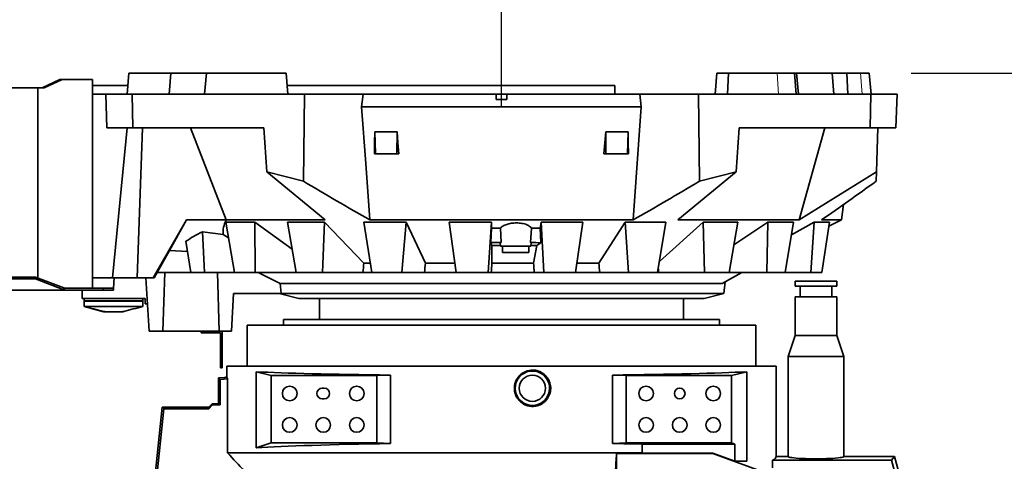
# Model space of a CAD drawing. Header units: millimetres. Extents: x 0 to 11920, y 0 to 8400.
# Tile 17 of 46: x 2046 to 2986, y 6224 to 6645. Entities that reach past the tile are written whole.
import ezdxf

# ---------------------------------------------------------------- set-up
doc = ezdxf.new("R2010")
doc.units = ezdxf.units.MM
doc.header["$LTSCALE"] = 20
doc.layers.add('THICK_LINE', color=7, linetype='Continuous')
doc.styles.add('SLDTEXTSTYLE0', font='TXT', dxfattribs={"width": 0.605})
doc.dimstyles.new('SLDDIMSTYLE2', dxfattribs={"dimtxt": 70, "dimasz": 70, "dimexe": 0, "dimexo": 0.0625, "dimgap": 17.5, "dimtad": 1, "dimdec": 0, "dimrnd": 1e-09, "dimzin": 12, "dimdsep": 46, "dimtxsty": 'SLDTEXTSTYLE0', "dimsah": 1, "dimcen": 0.09, "dimadec": 0, "dimazin": 3, "dimtfac": 1, "dimtofl": 0, "dimtmove": 0, "dimatfit": 3, "dimfxl": 1, "dimfrac": 2, "dimtolj": 1, "dimtzin": 12, "dimarcsym": 0})
doc.dimstyles.new('SLDDIMSTYLE3', dxfattribs={"dimtxt": 70, "dimasz": 70, "dimexe": 0, "dimexo": 0.0625, "dimgap": 17.5, "dimtad": 1, "dimdec": 0, "dimrnd": 1e-09, "dimzin": 12, "dimdsep": 46, "dimtxsty": 'SLDTEXTSTYLE0', "dimsah": 1, "dimcen": 0.09, "dimadec": 0, "dimazin": 3, "dimtfac": 1, "dimtmove": 0, "dimatfit": 0, "dimfxl": 1, "dimfrac": 2, "dimtolj": 1, "dimtzin": 12, "dimarcsym": 0})

# ---------------------------------------------------------------- blocks, each defined once
blk = doc.blocks.new('_D_4')
at = {"layer": 'THICK_LINE'}
for p, q in [((2505.99, 6814.36), (2505.99, 6837.5)), ((3463.16, 5804.43), (3463.16, 6837.5)), ((3463.16, 6807.5), (2505.99, 6807.5))]:
    blk.add_line(p, q, dxfattribs=at)
for points in [[(2505.99, 6807.5), (2575.99, 6797.5), (2575.99, 6817.5)], [(3463.16, 6807.5), (3393.16, 6817.5), (3393.16, 6797.5)]]:
    blk.add_solid(points, dxfattribs=at)
at = {"layer": 'THICK_LINE', "insert": (2904.37, 6897.73), "char_height": 70, "attachment_point": 1, "style": 'SLDTEXTSTYLE0'}
blk.add_mtext('957', dxfattribs=at)
blk = doc.blocks.new('_D_5')
at = {"layer": 'THICK_LINE'}
for p, q in [((2896.89, 6594.43), (5427.81, 6594.43)), ((5397.81, 3390.53), (5397.81, 6594.43)), ((2895.99, 3390.53), (5427.81, 3390.53))]:
    blk.add_line(p, q, dxfattribs=at)
for points in [[(5397.81, 6594.43), (5387.81, 6524.43), (5407.81, 6524.43)], [(5397.81, 3390.53), (5407.81, 3460.53), (5387.81, 3460.53)]]:
    blk.add_solid(points, dxfattribs=at)
at = {"layer": 'THICK_LINE', "insert": (5307.57, 4885.54), "char_height": 70, "attachment_point": 1, "rotation": 90, "style": 'SLDTEXTSTYLE0'}
blk.add_mtext('3204', dxfattribs=at)
blk = doc.blocks.new('_D_6')
at = {"layer": 'THICK_LINE'}
for p, q in [((1185.42, 5629.56), (1185.42, 6837.5)), ((2505.99, 6814.36), (2505.99, 6837.5)), ((1185.42, 6807.5), (2505.99, 6807.5))]:
    blk.add_line(p, q, dxfattribs=at)
for points in [[(1185.42, 6807.5), (1255.42, 6797.5), (1255.42, 6817.5)], [(2505.99, 6807.5), (2435.99, 6817.5), (2435.99, 6797.5)]]:
    blk.add_solid(points, dxfattribs=at)
at = {"layer": 'THICK_LINE', "insert": (1738.76, 6897.73), "char_height": 70, "attachment_point": 1, "style": 'SLDTEXTSTYLE0'}
blk.add_mtext('1321', dxfattribs=at)
blk = doc.blocks.new('_D_7')
at = {"layer": 'THICK_LINE'}
for p, q in [((693.86, 5040.5), (693.86, 6996.88)), ((2505.99, 6814.36), (2505.99, 6996.88)), ((693.86, 6966.88), (2505.99, 6966.88))]:
    blk.add_line(p, q, dxfattribs=at)
for points in [[(693.86, 6966.88), (763.86, 6956.88), (763.86, 6976.88)], [(2505.99, 6966.88), (2435.99, 6976.88), (2435.99, 6956.88)]]:
    blk.add_solid(points, dxfattribs=at)
at = {"layer": 'THICK_LINE', "insert": (1492.98, 7057.12), "char_height": 70, "attachment_point": 1, "style": 'SLDTEXTSTYLE0'}
blk.add_mtext('1812', dxfattribs=at)
blk = doc.blocks.new('_D_8')
at = {"layer": 'THICK_LINE'}
for p, q in [((2505.99, 6814.36), (2505.99, 6996.88)), ((5122.62, 5320.53), (5122.62, 6996.88)), ((5122.62, 6966.88), (2505.99, 6966.88))]:
    blk.add_line(p, q, dxfattribs=at)
for points in [[(2505.99, 6966.88), (2575.99, 6956.88), (2575.99, 6976.88)], [(5122.62, 6966.88), (5052.62, 6976.88), (5052.62, 6956.88)]]:
    blk.add_solid(points, dxfattribs=at)
at = {"layer": 'THICK_LINE', "insert": (3707.36, 7057.12), "char_height": 70, "attachment_point": 1, "style": 'SLDTEXTSTYLE0'}
blk.add_mtext('2617', dxfattribs=at)
blk = doc.blocks.new('_D_9')
at = {"layer": 'THICK_LINE'}
for p, q in [((5256.94, 6594.43), (5256.94, 6865.38)), ((2896.89, 6594.43), (5286.94, 6594.43)), ((5256.94, 6509.43), (5256.94, 6594.43)), ((3933.72, 6509.43), (5286.94, 6509.43)), ((5256.94, 6509.43), (5256.94, 6389.43))]:
    blk.add_line(p, q, dxfattribs=at)
for points in [[(5256.94, 6594.43), (5266.94, 6664.43), (5246.94, 6664.43)], [(5256.94, 6509.43), (5246.94, 6439.43), (5266.94, 6439.43)]]:
    blk.add_solid(points, dxfattribs=at)
at = {"layer": 'THICK_LINE', "insert": (5166.71, 6758.44), "char_height": 70, "attachment_point": 1, "rotation": 90, "style": 'SLDTEXTSTYLE0'}
blk.add_mtext('85', dxfattribs=at)

msp = doc.modelspace()

# ---------------------------------------------------------------- linework, layer by layer
at = {"color": 7, "linetype": 'Continuous', "lineweight": 35}
for p, q in [((2150.6520233, 6594.4300053), (2148.90225, 6574.4300053)), ((2150.6520233, 6594.4300053), (2190.585635, 6594.4300053)), ((2188.9297921, 6574.4300053), (2190.585635, 6594.4300053)), ((2190.585635, 6594.4300053), (2224.5380151, 6594.4300053)), ((2224.4887878, 6594.4300053), (2222.7390145, 6574.4300053)), ((2224.4887878, 6594.4300053), (2300.4887878, 6594.4300053)), ((2302.238561, 6574.4300053), (2300.4887878, 6594.4300053)), ((2711.497931, 6594.4300053), (2709.7481577, 6574.4300053)), ((2711.497931, 6594.4300053), (2722.6278733, 6594.4300053)), ((2722.6278733, 6594.4300053), (2721.5158023, 6574.4300053)), ((2769.1246038, 6594.4300053), (2722.6278733, 6594.4300053)), ((2785.5503126, 6594.4300053), (2769.1246038, 6594.4300053)), ((2787.0513924, 6574.4300053), (2785.5503126, 6594.4300053)), ((2785.5503126, 6594.4300053), (2787.497931, 6594.4300053)), ((2787.4487036, 6594.4300053), (2821.4010838, 6594.4300053)), ((2789.2477043, 6574.4300053), (2787.497931, 6594.4300053)), ((2821.4010838, 6594.4300053), (2823.0569267, 6574.4300053)), ((2821.4010838, 6594.4300053), (2835.3440993, 6594.4300053)), ((2835.3440993, 6594.4300053), (2836.3647381, 6574.4300053)), ((2848.6096874, 6594.4300053), (2835.3440993, 6594.4300053)), ((2856.8859533, 6594.4300053), (2848.6096874, 6594.4300053)), ((2858.6357266, 6574.4300053), (2856.8859533, 6594.4300053)), ((2084.7090881, 6588.4300053), (2067.7385254, 6580.4300053)), ((2086.8304085, 6588.4300053), (2069.8598457, 6580.4300053)), ((2086.8304085, 6588.4300053), (2084.7090881, 6588.4300053)), ((2114.2360001, 6588.4300053), (2086.8304085, 6588.4300053)), ((2114.2360001, 6588.4300053), (2115.9933594, 6588.4300053)), ((2115.9933594, 6389.4300053), (2115.9933594, 6588.4300053)), ((1913.9946797, 6580.4300053), (2063.8598457, 6580.4300053)), ((2063.8598457, 6399.0572052), (2063.8598457, 6580.4300053)), ((2063.8598457, 6580.4300053), (2069.8598457, 6580.4300053)), ((2115.9933594, 6582.5300053), (2149.6109082, 6582.5300053)), ((2115.9933594, 6574.4300053), (2128.5743101, 6574.4300053)), ((2129.6917748, 6542.4300053), (2128.5743101, 6574.4300053)), ((2153.8197835, 6574.4300053), (2128.5743101, 6574.4300053)), ((2153.8197835, 6574.4300053), (2154.2826525, 6542.4300053)), ((2318.1396979, 6574.4300053), (2153.8197835, 6574.4300053)), ((2301.5299029, 6582.5300053), (2613.9946797, 6582.5300053)), ((2317.1266868, 6491.3614393), (2318.1396979, 6574.4300053)), ((2373.972535, 6574.4300053), (2318.1396979, 6574.4300053)), ((2372.594791, 6562.4300053), (2373.972535, 6574.4300053)), ((2500.9933594, 6574.4300053), (2373.972535, 6574.4300053)), ((2500.9933594, 6574.4300053), (2500.9933594, 6569.4300053)), ((2500.9933594, 6574.4300053), (2510.9933594, 6574.4300053)), ((2510.9933594, 6574.4300053), (2510.9933594, 6569.4300053)), ((2638.0141837, 6574.4300053), (2510.9933594, 6574.4300053)), ((2613.9946797, 6574.4300053), (2613.9946797, 6582.5300053)), ((2639.3919278, 6562.4300053), (2638.0141837, 6574.4300053)), ((2638.0141837, 6574.4300053), (2693.8470208, 6574.4300053)), ((2693.8470208, 6574.4300053), (2694.8600319, 6491.3614393)), ((2693.8470208, 6574.4300053), (2858.1669353, 6574.4300053)), ((2857.7040663, 6542.4300053), (2858.1669353, 6574.4300053)), ((2858.1669353, 6574.4300053), (2883.4124086, 6574.4300053)), ((2883.4124086, 6574.4300053), (2882.294944, 6542.4300053)), ((2510.9933594, 6569.4300053), (2500.9933594, 6569.4300053)), ((2639.3919278, 6562.4300053), (2372.594791, 6562.4300053)), ((2631.5146525, 6454.4300053), (2639.3919278, 6562.4300053)), ((2154.2826525, 6542.4300053), (2129.6917748, 6542.4300053)), ((2134.9566436, 6399.4300053), (2148.9051114, 6542.4300053)), ((2279.2103819, 6542.4300053), (2154.2826525, 6542.4300053)), ((2158.5002149, 6399.4300053), (2163.6823906, 6542.4300053)), ((2243.5523499, 6454.4300053), (2209.495448, 6542.4300053)), ((2282.1164613, 6500.2125973), (2279.2103819, 6542.4300053)), ((2385.0964427, 6538.3835377), (2406.3748511, 6538.3835377)), ((2385.0964427, 6538.3835377), (2385.8915868, 6517.4300053)), ((2406.3748511, 6538.3835377), (2406.2816317, 6517.4300053)), ((2605.6118677, 6538.3835377), (2626.890276, 6538.3835377)), ((2605.6118677, 6538.3835377), (2605.7050871, 6517.4300053)), ((2626.890276, 6538.3835377), (2626.0951319, 6517.4300053)), ((2729.8702575, 6500.2125973), (2732.7763368, 6542.4300053)), ((2857.7040663, 6542.4300053), (2732.7763368, 6542.4300053)), ((2790.0798649, 6454.4300053), (2814.4279311, 6542.4300053)), ((2882.294944, 6542.4300053), (2857.7040663, 6542.4300053)), ((2863.6231198, 6500.2296109), (2865.0967901, 6542.4300053)), ((2385.8915868, 6517.4300053), (2384.94118, 6517.4300053)), ((2406.2816317, 6517.4300053), (2385.8915868, 6517.4300053)), ((2408.2216533, 6517.4300053), (2406.2816317, 6517.4300053)), ((2605.7050871, 6517.4300053), (2603.7650655, 6517.4300053)), ((2626.0951319, 6517.4300053), (2605.7050871, 6517.4300053)), ((2627.0455387, 6517.4300053), (2626.0951319, 6517.4300053)), ((2282.1164613, 6500.2125973), (2317.1266868, 6491.3614393)), ((2337.9169719, 6454.4300053), (2282.1164613, 6500.2125973)), ((2729.8702575, 6500.2125973), (2674.0697469, 6454.4300053)), ((2694.8600319, 6491.3614393), (2729.8702575, 6500.2125973)), ((2790.0798649, 6454.4300053), (2863.6231198, 6500.2296109)), ((2863.6231198, 6500.2296109), (2863.3134722, 6491.3624635)), ((2832.3708262, 6469.2226166), (2830.2627099, 6454.4300053)), ((2173.7426839, 6399.4300053), (2205.4638143, 6454.4300053)), ((2189.4084228, 6425.1899444), (2205.4638143, 6454.4300053)), ((2243.5523499, 6454.4300053), (2205.4638143, 6454.4300053)), ((2270.7230642, 6452.2383789), (2243.0890179, 6452.2383789)), ((2243.0890179, 6452.2383789), (2251.2727186, 6404.4300053)), ((2337.9169719, 6454.4300053), (2243.5523499, 6454.4300053)), ((2306.2739354, 6426.6350086), (2270.7230642, 6452.2383789)), ((2270.7230642, 6452.2383789), (2271.0101564, 6404.4300053)), ((2337.0970753, 6452.2383789), (2301.8809554, 6452.2383789)), ((2301.8809554, 6452.2383789), (2310.0838298, 6404.4300053)), ((2337.0970753, 6452.2383789), (2335.2367143, 6404.4300053)), ((2374.5873882, 6413.4176711), (2337.0970753, 6452.2383789)), ((2374.5828159, 6452.2383789), (2414.981089, 6452.2383789)), ((2374.5828159, 6452.2383789), (2382.2458517, 6404.4300053)), ((2631.5146525, 6454.4300053), (2380.4720663, 6454.4300053)), ((2414.981089, 6452.2383789), (2411.1000554, 6404.4300053)), ((2433.5033621, 6413.4176711), (2414.981089, 6452.2383789)), ((2496.5409411, 6452.2383789), (2456.2400877, 6452.2383789)), ((2456.2400877, 6452.2383789), (2462.8410617, 6404.4300053)), ((2496.5409411, 6452.2383789), (2493.4302183, 6404.4300053)), ((2496.5905614, 6446.6296246), (2496.5409411, 6452.2383789)), ((2543.7993107, 6452.2383789), (2542.7691298, 6446.6296246)), ((2583.6257781, 6452.2383789), (2543.7993107, 6452.2383789)), ((2543.7993107, 6452.2383789), (2546.3770295, 6404.4300053)), ((2583.6257781, 6452.2383789), (2576.6165386, 6404.4300053)), ((2623.9305691, 6452.2383789), (2598.8788769, 6413.4176711)), ((2662.8935966, 6452.2383789), (2623.9305691, 6452.2383789)), ((2623.9305691, 6452.2383789), (2627.1609169, 6404.4300053)), ((2662.8935966, 6452.2383789), (2654.9900059, 6404.4300053)), ((2698.5359493, 6452.2383789), (2656.6923932, 6414.7276498)), ((2790.0798649, 6454.4300053), (2674.0697469, 6454.4300053)), ((2731.4689233, 6452.2383789), (2698.5359493, 6452.2383789)), ((2698.5359493, 6452.2383789), (2699.6874356, 6404.4300053)), ((2731.4689233, 6452.2383789), (2723.209598, 6404.4300053)), ((2760.0198703, 6452.2383789), (2727.779527, 6430.8826346)), ((2760.0198703, 6452.2383789), (2759.014023, 6404.4300053)), ((2784.6784629, 6452.2383789), (2760.0198703, 6452.2383789)), ((2784.6784629, 6452.2383789), (2776.6262623, 6404.4300053)), ((2804.1923043, 6452.2383789), (2782.6652538, 6440.2853418)), ((2804.1923043, 6452.2383789), (2801.0976703, 6404.4300053)), ((2804.1923043, 6452.2383789), (2818.8960733, 6452.2383789)), ((2830.2627099, 6454.4300053), (2811.3060982, 6454.4300053)), ((2818.8960733, 6452.2383789), (2811.5997416, 6404.4300053)), ((2830.2627099, 6454.4300053), (2818.3122453, 6448.4129135)), ((2220.8324656, 6443.1872172), (2240.5045089, 6440.5142168)), ((2220.8324656, 6443.1872172), (2222.7973154, 6404.4300053)), ((2496.5905614, 6446.6296246), (2495.7000739, 6432.9453698)), ((2504.9902011, 6446.6296246), (2496.5905614, 6446.6296246)), ((2505.5998587, 6432.9603233), (2504.9902011, 6446.6296246)), ((2534.5200325, 6446.6296246), (2533.7594572, 6432.8511876)), ((2542.7691298, 6446.6296246), (2534.5200325, 6446.6296246)), ((2205.0801425, 6434.1506699), (2209.8203981, 6404.4300053)), ((2245.6044043, 6437.5437389), (2240.5045089, 6440.5142168)), ((2177.4933594, 6404.4300053), (2189.4084228, 6425.1899444)), ((2206.6509204, 6424.302137), (2189.4084228, 6425.1899444)), ((2496.7358601, 6430.2131975), (2495.7000739, 6432.9453698)), ((2504.7848813, 6432.527947), (2505.0559161, 6429.4300053)), ((2505.0559161, 6429.4300053), (2533.9308027, 6429.4300053)), ((2506.9933594, 6429.4300053), (2506.9933594, 6423.4300053)), ((2531.9933594, 6423.4300053), (2531.9933594, 6429.4300053)), ((2533.9308027, 6429.4300053), (2534.2018375, 6432.527947)), ((2539.7170789, 6430.0140666), (2536.668138, 6413.4176711)), ((2543.5172406, 6432.7606501), (2539.7170789, 6430.0140666)), ((2519.4933594, 6423.4300053), (2506.9933594, 6423.4300053)), ((2531.9933594, 6423.4300053), (2519.4933594, 6423.4300053)), ((2380.7326977, 6413.4176711), (2374.5873882, 6413.4176711)), ((2461.5692717, 6413.4176711), (2433.5033621, 6413.4176711)), ((2536.668138, 6413.4176711), (2496.884643, 6413.4176711)), ((2598.8788769, 6413.4176711), (2577.9639577, 6413.4176711)), ((2061.4102318, 6399.9954618), (1913.9946797, 6399.9954618)), ((2061.4102318, 6398.1828462), (1913.9946797, 6398.1828462)), ((2061.4102318, 6398.1828462), (2061.4102318, 6399.9954618)), ((2088.5054537, 6389.6173897), (2061.4102318, 6399.9954618)), ((2088.5054537, 6387.8047741), (2061.4102318, 6398.1828462)), ((2134.9566436, 6399.4300053), (2115.9933594, 6399.4300053)), ((2158.5002149, 6399.4300053), (2134.9566436, 6399.4300053)), ((2135.9933594, 6389.4300053), (2136.5174372, 6399.4300053)), ((2173.7426839, 6399.4300053), (2158.5002149, 6399.4300053)), ((2166.6214813, 6399.4300053), (2170.0555793, 6348.4300053)), ((2174.8207668, 6399.4300053), (2173.7426839, 6399.4300053)), ((2177.7057425, 6404.4300053), (2174.8207668, 6399.4300053)), ((2209.8203981, 6404.4300053), (2177.4933594, 6404.4300053)), ((2185.0491528, 6404.4300053), (2183.0555793, 6348.4300053)), ((2222.7973154, 6404.4300053), (2209.8203981, 6404.4300053)), ((2251.2727186, 6404.4300053), (2222.7973154, 6404.4300053)), ((2235.0539973, 6404.4300053), (2236.6691213, 6348.4300053)), ((2271.0101564, 6404.4300053), (2251.2727186, 6404.4300053)), ((2310.0838298, 6404.4300053), (2271.0101564, 6404.4300053)), ((2294.8908468, 6393.8081213), (2273.9775826, 6404.4300053)), ((2335.2367143, 6404.4300053), (2310.0838298, 6404.4300053)), ((2373.904123, 6404.4300053), (2335.2367143, 6404.4300053)), ((2382.1716183, 6404.4300053), (2373.904123, 6404.4300053)), ((2411.1000554, 6404.4300053), (2382.2458517, 6404.4300053)), ((2432.5884031, 6404.4300053), (2411.1000554, 6404.4300053)), ((2462.8410617, 6404.4300053), (2432.5884031, 6404.4300053)), ((2493.4302183, 6404.4300053), (2462.8410617, 6404.4300053)), ((2496.2751097, 6404.4300053), (2493.4302183, 6404.4300053)), ((2537.2322499, 6404.4300053), (2496.2751097, 6404.4300053)), ((2546.3770295, 6404.4300053), (2537.2322499, 6404.4300053)), ((2576.6165386, 6404.4300053), (2546.3770295, 6404.4300053)), ((2599.7228312, 6404.4300053), (2576.6165386, 6404.4300053)), ((2627.1609169, 6404.4300053), (2599.7228312, 6404.4300053)), ((2654.9900059, 6404.4300053), (2627.1609169, 6404.4300053)), ((2655.8259038, 6404.4300053), (2655.0112136, 6404.4300053)), ((2699.6874356, 6404.4300053), (2655.8259038, 6404.4300053)), ((2723.209598, 6404.4300053), (2699.6874356, 6404.4300053)), ((2716.5507379, 6393.8081173), (2735.3050049, 6404.4196269)), ((2735.305005, 6404.4196269), (2719.3385248, 6395.3854984)), ((2759.014023, 6404.4300053), (2723.209598, 6404.4300053)), ((2735.3256312, 6404.4300053), (2735.3050066, 6404.4196275)), ((2776.6262623, 6404.4300053), (2759.014023, 6404.4300053)), ((2801.0976703, 6404.4300053), (2776.6262623, 6404.4300053)), ((2785.9933594, 6396.2300053), (2785.9933594, 6391.2300053)), ((2825.9933594, 6396.2300053), (2785.9933594, 6396.2300053)), ((2811.5997416, 6404.4300053), (2801.0976703, 6404.4300053)), ((2825.9933594, 6391.2300053), (2825.9933594, 6396.2300053)), ((1873.9946797, 6387.4300053), (2088.7500667, 6387.4300053)), ((2088.5054537, 6389.6173897), (2088.5054537, 6387.8047741)), ((2088.9946797, 6389.4300053), (2088.5054537, 6389.6173897)), ((2088.5054537, 6387.8047741), (2088.7500667, 6387.4300053)), ((2088.9946797, 6387.4300053), (2088.9946797, 6389.4300053)), ((2125.9946797, 6389.4300053), (2088.9946797, 6389.4300053)), ((2125.9946797, 6387.4300053), (2088.9946797, 6387.4300053)), ((2105.9933594, 6379.4300053), (2105.9933594, 6387.4300053)), ((2125.9946797, 6387.4300053), (2125.9946797, 6389.4300053)), ((2135.9946797, 6389.4300053), (2125.9946797, 6389.4300053)), ((2135.9946797, 6387.4300053), (2125.9946797, 6387.4300053)), ((2135.9946797, 6387.4300053), (2135.9946797, 6389.4300053)), ((2716.5507461, 6393.8081213), (2294.8908468, 6393.8081213)), ((2295.9581999, 6384.4300053), (2294.8908468, 6393.8081213)), ((2717.9933594, 6384.4300053), (2719.3385248, 6395.3854984)), ((2825.9933594, 6391.2300053), (2785.9933594, 6391.2300053)), ((2790.9933594, 6391.2300053), (2790.9933594, 6381.2300053)), ((2820.9933594, 6381.2300053), (2820.9933594, 6391.2300053)), ((2165.9933594, 6379.4300053), (2105.9933594, 6379.4300053)), ((2107.9933594, 6379.4300053), (2107.9933594, 6377.4300053)), ((2107.9933594, 6377.4300053), (2163.9933594, 6377.4300053)), ((2108.127334, 6377.4300053), (2107.9933594, 6376.9300053)), ((2163.8593848, 6377.4300053), (2163.9933594, 6376.9300053)), ((2163.9933594, 6379.4300053), (2163.9933594, 6377.4300053)), ((2165.9933594, 6374.4300053), (2165.9933594, 6379.4300053)), ((2250.518105, 6384.4300053), (2248.396318, 6348.4300053)), ((2295.9581999, 6384.4300053), (2250.518105, 6384.4300053)), ((2293.9933594, 6384.4300053), (2312.7634366, 6379.4300053)), ((2717.9933594, 6384.4300053), (2295.9581999, 6384.4300053)), ((2312.7634366, 6379.4300053), (2699.2232822, 6379.4300053)), ((2332.4933594, 6379.4300053), (2332.4933594, 6359.5300053)), ((2679.4933594, 6359.5300053), (2679.4933594, 6379.4300053)), ((2699.2232822, 6379.4300053), (2717.9933594, 6384.4300053)), ((2785.9933594, 6381.2300053), (2785.9933594, 6344.2300053)), ((2825.9933594, 6381.2300053), (2785.9933594, 6381.2300053)), ((2825.9933594, 6344.2300053), (2825.9933594, 6381.2300053)), ((2163.9933594, 6376.9300053), (2107.9933594, 6376.9300053)), ((2107.9933594, 6376.9300053), (2107.9933594, 6371.9300053)), ((2107.9933594, 6371.9300053), (2126.4933594, 6366.9300053)), ((2163.9933594, 6371.9300053), (2107.9933594, 6371.9300053)), ((2163.9933594, 6376.9300053), (2163.9933594, 6371.9300053)), ((2168.3048627, 6374.4300053), (2165.9933594, 6374.4300053)), ((2126.7459956, 6366.9300053), (2128.093089, 6366.9300053)), ((2133.8170635, 6366.9300053), (2128.093089, 6366.9300053)), ((2138.1696553, 6366.9300053), (2133.8170635, 6366.9300053)), ((2138.1696553, 6366.9300053), (2143.8936298, 6366.9300053)), ((2145.2407231, 6366.9300053), (2143.8936298, 6366.9300053)), ((2297.9933594, 6359.5300053), (2297.9933594, 6354.0300053)), ((2713.9933594, 6359.5300053), (2297.9933594, 6359.5300053)), ((2713.9933594, 6354.0300053), (2713.9933594, 6359.5300053)), ((2263.4933594, 6354.0300053), (2263.4933594, 6315.0300053)), ((2748.4933594, 6354.0300053), (2263.4933594, 6354.0300053)), ((2748.4933594, 6315.0300053), (2748.4933594, 6354.0300053)), ((2170.0555793, 6348.4300053), (2183.0555793, 6348.4300053)), ((2183.0555793, 6348.4300053), (2236.6691213, 6348.4300053)), ((2219.4933594, 6346.9300053), (2219.4933594, 6348.4300053)), ((2223.4933594, 6346.9300053), (2219.4933594, 6346.9300053)), ((2223.4933594, 6348.4300053), (2223.4933594, 6346.9300053)), ((2223.4933594, 6346.9300053), (2237.9933594, 6346.9300053)), ((2236.6691213, 6348.4300053), (2248.396318, 6348.4300053)), ((2237.9933594, 6346.9300053), (2237.9933594, 6315.9300053)), ((2239.4933594, 6348.4300053), (2239.4933594, 6315.9300053)), ((2785.9933594, 6344.2300053), (2779.4933594, 6324.2300053)), ((2785.9933594, 6344.2300053), (2825.9933594, 6344.2300053)), ((2832.4933594, 6324.2300053), (2825.9933594, 6344.2300053)), ((2779.4933594, 6324.2300053), (2779.4933594, 6229.0300053)), ((2779.4933594, 6324.2300053), (2805.9933594, 6324.2300053)), ((2805.9933594, 6324.2300053), (2832.4933594, 6324.2300053)), ((2832.4933594, 6229.0300053), (2832.4933594, 6324.2300053)), ((2237.9933594, 6315.9300053), (2239.4933594, 6315.9300053)), ((2237.9933594, 6313.4300053), (2237.9933594, 6315.9300053)), ((2239.4933594, 6313.4300053), (2237.9933594, 6313.4300053)), ((2239.4933594, 6315.9300053), (2239.4933594, 6313.4300053)), ((2243.9933594, 6315.0300053), (2243.9933594, 6304.6790648)), ((2243.9933594, 6315.0300053), (2505.9933594, 6315.0300053)), ((2505.9933594, 6315.0300053), (2767.9933594, 6315.0300053)), ((2767.9933594, 6229.0300053), (2767.9933594, 6315.0300053)), ((2236.212081, 6303.9104683), (2241.9933594, 6304.4162646)), ((2237.7431327, 6302.507518), (2236.212081, 6303.9104683)), ((2236.212081, 6292.0300053), (2236.212081, 6303.9104683)), ((2244.7578335, 6303.1212248), (2237.7431327, 6302.507518)), ((2237.7431327, 6302.507518), (2237.7431327, 6278.0795423)), ((2244.7578335, 6232.3930021), (2244.7578335, 6303.1212248)), ((2272.0681008, 6237.0711041), (2272.0681008, 6309.74852)), ((2272.0681008, 6309.74852), (2286.4678382, 6306.1609349)), ((2286.4678382, 6306.1609349), (2286.4678382, 6241.8554014)), ((2286.4678382, 6306.1609349), (2387.1888575, 6306.1609349)), ((2387.1888575, 6306.1609349), (2400.0793616, 6306.563211)), ((2387.1888575, 6241.8554014), (2387.1888575, 6306.1609349)), ((2400.0793616, 6306.563211), (2400.0793616, 6241.3189379)), ((2611.9073571, 6241.3189379), (2611.9073571, 6306.563211)), ((2611.9073571, 6306.563211), (2624.7978612, 6306.1609349)), ((2624.7978612, 6306.1609349), (2725.5188806, 6306.1609349)), ((2624.7978612, 6306.1609349), (2624.7978612, 6241.8554014)), ((2725.5188806, 6306.1609349), (2739.918618, 6309.74852)), ((2725.5188806, 6241.8554014), (2725.5188806, 6306.1609349)), ((2739.918618, 6309.74852), (2739.918618, 6224.3763256)), ((2336.9933594, 6294.1300053), (2334.9933594, 6294.1300053)), ((2235.9933594, 6279.1276979), (2235.9933594, 6292.0300053)), ((2235.9933594, 6292.0300053), (2236.212081, 6292.0300053)), ((2334.9933594, 6283.9300053), (2336.9933594, 6283.9300053)), ((2174.6171185, 6201.0300053), (2182.4999362, 6276.0300053)), ((2184.0754391, 6274.280232), (2176.6761183, 6203.8803971)), ((2184.0754391, 6274.280232), (2182.4999362, 6276.0300053)), ((2182.4999362, 6276.0300053), (2226.9933594, 6276.0300053)), ((2226.725902, 6274.280232), (2184.0754391, 6274.280232)), ((2230.5252123, 6278.0795423), (2226.725902, 6274.280232)), ((2226.9933594, 6276.0300053), (2226.725902, 6274.280232)), ((2226.9933594, 6276.0300053), (2230.091052, 6279.1276979)), ((2230.091052, 6279.1276979), (2230.5252123, 6278.0795423)), ((2230.091052, 6279.1276979), (2235.9933594, 6279.1276979)), ((2237.7431327, 6278.0795423), (2230.5252123, 6278.0795423)), ((2237.7431327, 6278.0795423), (2235.9933594, 6279.1276979)), ((2272.0681008, 6237.0711041), (2286.4678382, 6241.8554014)), ((2387.1888575, 6241.8554014), (2286.4678382, 6241.8554014)), ((2387.1888575, 6241.8554014), (2400.0793616, 6241.3189379)), ((2611.9073571, 6241.3189379), (2624.7978612, 6241.8554014)), ((2725.5188806, 6241.8554014), (2624.7978612, 6241.8554014)), ((2640.2282282, 6240.8077783), (2640.2282282, 6232.3930021)), ((2728.6720076, 6240.8077783), (2640.2282282, 6240.8077783)), ((2725.5188806, 6241.8554014), (2728.6720076, 6240.8077783)), ((2728.6720076, 6224.4932714), (2728.6720076, 6240.8077783)), ((2640.2282282, 6232.3930021), (2244.7578335, 6232.3930021)), ((2707.5110131, 6231.8236244), (2615.6786887, 6231.8236244)), ((2615.6786887, 6231.8236244), (2615.6786887, 6076.9844373)), ((2639.8410239, 6232.1728321), (2640.2282282, 6232.3930021)), ((2639.8410239, 6232.1728321), (2707.5725879, 6232.1728321)), ((2707.5725879, 6232.1728321), (2707.5110131, 6231.8236244)), ((2841.6376092, 6183.0055359), (2707.5110131, 6231.8236244)), ((2707.5725879, 6232.1728321), (2728.6720076, 6224.4932714)), ((2767.9933594, 6229.0300053), (2779.4933594, 6229.0300053)), ((2832.4933594, 6229.0300053), (2880.9933594, 6229.0300053)), ((2880.9933594, 6229.0300053), (2878.1402318, 6225.3117371)), ((2880.9933594, 6229.0300053), (2924.1196699, 6068.0804234)), ((2728.6720076, 6224.4932714), (2739.918618, 6224.3763256)), ((2764.5233383, 6225.3117371), (2764.5233383, 6218.2265021)), ((2764.5233383, 6225.3117371), (2878.1402318, 6225.3117371)), ((2878.1402318, 6225.3117371), (2918.7348862, 6073.8104246))]:
    msp.add_line(p, q, dxfattribs=at)
at = {"color": 8, "linetype": 'Continuous', "lineweight": 18}
for p, q in [((2722.6278733, 6594.4300053), (2721.659692, 6574.4300053)), ((2769.1246038, 6594.4300053), (2770.1903908, 6574.4300053)), ((2848.6096874, 6594.4300053), (2849.997421, 6574.4300053))]:
    msp.add_line(p, q, dxfattribs=at)
at = {"color": 7, "linetype": 'Continuous', "lineweight": 35, "flags": 128}
for points in [[(2372.594791, 6562.4300053), (2376.5350365, 6508.3666676), (2380.4720663, 6454.4300053)], [(2384.94118, 6517.4300053), (2385.0191239, 6527.9066849), (2385.0964427, 6538.3835377)], [(2406.3748511, 6538.3835377), (2407.2976205, 6527.9066849), (2408.2216533, 6517.4300053)], [(2603.7650655, 6517.4300053), (2604.6890982, 6527.9066849), (2605.6118677, 6538.3835377)], [(2626.890276, 6538.3835377), (2626.9675948, 6527.9066849), (2627.0455387, 6517.4300053)], [(2543.5172406, 6432.7606501), (2543.1360527, 6439.8282165), (2542.7691298, 6446.6296246)], [(2496.884643, 6413.4176711), (2496.8101253, 6421.8274967), (2496.7358601, 6430.2131975)]]:
    msp.add_lwpolyline(points, dxfattribs=at)
at = {"color": 7, "linetype": 'Continuous', "lineweight": 35}
for centre, radius in [((2535.4933594, 6294.0300053), 12.5), ((2303.9933594, 6289.0300053), 7), ((2367.9933594, 6289.0300053), 7), ((2643.9933594, 6289.0300053), 7), ((2675.9933594, 6289.0300053), 5.1), ((2707.9933594, 6289.0300053), 7), ((2303.9933594, 6259.0300053), 7), ((2335.9933594, 6259.0300053), 7), ((2367.9933594, 6259.0300053), 7), ((2643.9933594, 6259.0300053), 7), ((2675.9933594, 6259.0300053), 7), ((2707.9933594, 6259.0300053), 7)]:
    msp.add_circle(centre, radius, dxfattribs=at)
for centre, radius, start, end in [((2535.4933594, 6294.0300053), 16.3496341, 127.3329522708, 52.6670477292), ((2535.4933594, 6294.0300053), 16.3496341, 52.6670477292, 127.3329522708), ((2334.9933594, 6289.0300053), 5.1, 90, 270), ((2336.9933594, 6289.0300053), 5.1, 270, 90)]:
    msp.add_arc(centre, radius, start, end, dxfattribs=at)
for centre, major_axis, ratio, start_param, end_param in [((2505.9933594, 6442.679692), (265.5953675, 0), 0.2879135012, 2.9873192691, 3.1699149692), ((2505.9933594, 6406.8845483), (320.1512525, 0), 0.2494449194, 2.6696939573, 2.7931615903), ((2505.9933594, 6405.8724241), (309.5984897, 0), 0.0874937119, 1.5720673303, 1.6040496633), ((2505.9933594, 6409.2608817), (235.9518455, 0), 0.0888675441, 1.5750656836, 1.6100410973), ((2519.4933594, 6432.5377973), (14.708909, 0), 0.0874912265, 2.807059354, 3.1492469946), ((2519.4933594, 6432.5377973), (14.708909, 0), 0.0874912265, 6.2755309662, 6.5291822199), ((2505.9933594, 6405.8724241), (309.5984897, 0), 0.0874937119, 1.4492958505, 1.4809914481), ((2505.9933594, 6409.2608817), (235.9518455, 0), 0.0888675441, 1.427378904, 1.4518715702), ((2615.2544207, 7456.6124111), (256.8717353, 2465.0795448), 0.0586172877, 2.0138579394, 2.0178857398), ((2629.3740618, 7456.6124111), (289.3722023, 2465.1076122), 0.0324803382, 2.0115626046, 2.0155904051), ((2928.9393657, 12457.5063881), (564.3315407, 8076.5171948), 0.0018086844, 2.416498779, 2.4181780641), ((2086.1051091, 12457.5063881), (-560.2687645, 8076.5166023), 0.0058143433, 3.86473028, 3.866409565), ((2386.4211576, 7456.6124111), (-280.6286174, 2465.09801), 0.0415074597, 4.2666824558, 4.2707102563), ((2403.1564639, 7456.6124111), (-242.0110696, 2465.0728813), 0.066571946, 4.2648719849, 4.2664901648), ((2241.9933594, 6304.6358218), (2.4999262, 0.2204021), 0.0871506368, 4.7047056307, 5.6348471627), ((2505.9933594, 6327.7328289), (261.9922666, 23.0981422), 0.0871506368, 3.1396127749, 3.2103195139), ((2505.9933594, 6312.8383449), (262, 0), 0.0261859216, 3.608766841, 4.2962282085), ((2505.9933594, 6312.8383449), (262, 0), 0.0261859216, 5.1285497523, 5.8160111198), ((2505.9933594, 6232.9506052), (262, 0), 0.0349207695, 1.9869570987, 2.6744184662), ((2505.9933594, 6232.9506052), (262, 0), 0.0349207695, 1.032881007, 1.1546355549), ((2505.9933594, 6229.0300053), (262, 0), 0.0874886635, 6.1202516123, 6.2831853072), ((2805.9933594, 6229.0300053), (26.5, 0), 0.0874886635, 3.1415926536, 6.2831853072)]:
    msp.add_ellipse(centre, major_axis=major_axis, ratio=ratio, start_param=start_param, end_param=end_param, dxfattribs=at)
for points, knots in [([(2317.1266868, 6491.3614393), (2327.6510422, 6485.1187324), (2348.7004505, 6472.6329047), (2369.8812937, 6460.4977725), (2380.4720663, 6454.4300053)], [0, 0, 0, 0, 0.499983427, 1, 1, 1, 1]), ([(2631.5146525, 6454.4300053), (2642.1046413, 6460.49732), (2663.2854866, 6472.6324465), (2684.3348961, 6485.1182712), (2694.8600319, 6491.3614393)], [0, 0, 0, 0, 0.49997951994, 1, 1, 1, 1]), ([(2863.3134722, 6491.3624635), (2854.667957, 6485.1201436), (2837.37636, 6472.6350946), (2819.9963752, 6460.4985009), (2811.3060982, 6454.4300053)], [0, 0, 0, 0, 0.4999836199, 1, 1, 1, 1]), ([(2534.5200325, 6446.6296246), (2534.2218087, 6447.0234129), (2533.6254735, 6447.8108412), (2532.1746581, 6448.9043355), (2530.2822492, 6449.885958), (2528.0133973, 6450.677218), (2525.5142836, 6451.235274), (2522.9174608, 6451.5692459), (2520.295568, 6451.6770923), (2517.7540746, 6451.5811047), (2515.3510704, 6451.3131529), (2513.0755287, 6450.8745788), (2510.9504214, 6450.2808281), (2509.0339343, 6449.5393334), (2507.3648779, 6448.6666014), (2505.9747699, 6447.6947834), (2505.31842, 6446.9847092), (2504.9902011, 6446.6296246)], [0, 0, 0, 0, 0.0715118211, 0.1429967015, 0.2194271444, 0.2958065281, 0.364228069, 0.432622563, 0.4999153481, 0.5610585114, 0.6222107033, 0.6832383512, 0.7442862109, 0.8077568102, 0.8712510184, 0.9356168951, 1, 1, 1, 1]), ([(2088.9946797, 6387.4300053), (2088.9530054, 6387.4300053), (2088.8700953, 6387.4300053), (2088.7899349, 6387.4300053), (2088.7500667, 6387.4300053)], [0, 0, 0, 0, 0.5026451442, 1, 1, 1, 1]), ([(2107.9933594, 6371.9300053), (2111.0499079, 6371.1544004), (2117.1630348, 6369.6031831), (2123.8552919, 6367.8690134), (2127.508223, 6367.0595995), (2128.093089, 6366.9300053)], [0, 0, 0, 0, 0.4564872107, 0.9129788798, 1, 1, 1, 1]), ([(2163.9933594, 6371.9300053), (2160.9368109, 6371.1544004), (2154.823684, 6369.6031831), (2148.1314268, 6367.8690134), (2144.4784958, 6367.0595995), (2143.8936298, 6366.9300053)], [0, 0, 0, 0, 0.4564872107, 0.9129788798, 1, 1, 1, 1]), ([(2549.5282078, 6304.3884275), (2550.0620975, 6303.6038568), (2550.869843, 6302.4168448), (2551.6746558, 6300.663058), (2552.3423179, 6298.8508403), (2552.7760131, 6296.9594486), (2552.9705206, 6295.036481), (2553.0013092, 6293.1124369), (2552.7913742, 6291.1962121), (2552.3495418, 6289.3351559), (2551.7537304, 6287.5178648), (2550.9342824, 6285.7829912), (2549.9133715, 6284.1715094), (2548.7550769, 6282.6415279), (2547.4064607, 6281.2587337), (2545.8997746, 6280.0563627), (2544.6901183, 6279.2473876), (2543.4168898, 6278.5426054), (2542.085652, 6277.9444482), (2540.692255, 6277.4548915), (2539.2618943, 6277.0862167), (2537.8121201, 6276.8409966), (2536.3462443, 6276.7179165), (2534.8564462, 6276.7198221), (2533.3764869, 6276.84984), (2531.9243771, 6277.1031127), (2530.5028383, 6277.4757846), (2529.1000714, 6277.9742954), (2527.308629, 6278.7909809), (2525.6324128, 6279.8297873), (2524.1096776, 6281.064363), (2522.7017811, 6282.420885), (2521.4726157, 6283.9495605), (2520.451456, 6285.6108865), (2519.5768562, 6287.3504947), (2518.9264246, 6289.1934558), (2518.5147816, 6291.093345), (2518.2663591, 6293.0199235), (2518.2628756, 6294.970338), (2518.502861, 6296.8962161), (2518.9053788, 6298.7944458), (2519.5466028, 6300.6347771), (2520.408879, 6302.3718451), (2521.0809558, 6303.4786836), (2522.1027622, 6304.9233471), (2523.2809931, 6306.249741), (2524.7463507, 6307.5316818), (2526.3145828, 6308.6843633), (2528.0215722, 6309.6340719), (2529.8239086, 6310.3592814), (2531.6836649, 6310.930547), (2533.6089575, 6311.2651598), (2535.551998, 6311.3564304), (2537.0155096, 6311.3012152), (2538.4683874, 6311.1232702), (2539.8975947, 6310.825548), (2541.3127137, 6310.4036285), (2542.68302, 6309.8641452), (2543.9992278, 6309.2124786), (2545.2561316, 6308.4528353), (2546.4592889, 6307.5787548), (2547.5809824, 6306.6022522), (2548.6178731, 6305.543475), (2549.2240401, 6304.7743604), (2549.5282078, 6304.3884275)], [0, 0, 0, 0, 0.0261303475, 0.0395337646, 0.0530357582, 0.0792659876, 0.0925836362, 0.1060995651, 0.1320818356, 0.1452700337, 0.1586498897, 0.1846572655, 0.197853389, 0.2112359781, 0.2376036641, 0.2509816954, 0.2645482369, 0.2778540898, 0.2912511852, 0.3049356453, 0.3187193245, 0.3321108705, 0.3455957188, 0.3593758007, 0.3732583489, 0.3865994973, 0.4000343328, 0.413765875, 0.4276004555, 0.4542418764, 0.4677669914, 0.4814920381, 0.5079666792, 0.5214060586, 0.5350428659, 0.5614257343, 0.5748178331, 0.5884058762, 0.6147452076, 0.6281147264, 0.6416792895, 0.6680095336, 0.6813739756, 0.6949328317, 0.7035516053, 0.7300111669, 0.7434421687, 0.7570693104, 0.7835271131, 0.7969552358, 0.8105772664, 0.8371439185, 0.8506259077, 0.8643011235, 0.877603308, 0.8910931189, 0.904678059, 0.9184583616, 0.9318430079, 0.9453205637, 0.9590920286, 0.9729655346, 0.9864344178, 1, 1, 1, 1]), ([(2277.9510043, 6198.4216943), (2272.2544387, 6203.914218), (2260.8522924, 6214.9079575), (2250.1254801, 6226.5615826), (2244.7578335, 6232.3930021)], [0, 0, 0, 0, 0.4996046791, 1, 1, 1, 1]), ([(2610.7433347, 6168.5469525), (2611.1787804, 6173.1435282), (2612.0505571, 6182.3460233), (2613.3035313, 6197.2487534), (2614.5206977, 6212.8622382), (2615.292452, 6223.9192712), (2615.6786887, 6229.4529386)], [0, 0, 0, 0, 0.2487697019, 0.4980450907, 0.7487887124, 1, 1, 1, 1]), ([(2639.8410239, 6232.1728321), (2636.6985795, 6232.1113144), (2630.4085989, 6231.9881794), (2623.9172991, 6231.8785057), (2620.6690217, 6231.8236244)], [0, 0, 0, 0, 0.4995952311, 1, 1, 1, 1])]:
    msp.add_open_spline(points, degree=3, knots=knots, dxfattribs=at)
at = {"layer": 'THICK_LINE'}
msp.add_line((2505.9933594, 6562.4300053), (2505.9933594, 6774.3609198), dxfattribs=at)

# ---------------------------------------------------------------- dimensions: what is measured, and where the dimension line sits
for base, p1, picture, middle in [((2505.9933594, 6966.8847358), (693.8602954, 5000.4971267), '_D_7', (1599.9268274, 6966.8847358)), ((2505.9933594, 6966.8847358), (5122.6157755, 5280.5320956), '_D_8', (3814.3045675, 6966.8847358)), ((2505.9933594, 6807.4997085), (1185.4241656, 5589.5617937), '_D_6', (1845.7087625, 6807.4997085)), ((2505.9933594, 6807.4997085), (3463.1633594, 5764.4300053), '_D_4', (2984.5783594, 6807.4997085))]:
    dim = msp.add_linear_dim(base=base, p1=p1, p2=(2505.9933594, 6774.3609198), dimstyle='SLDDIMSTYLE2', dxfattribs=at)
    dim.commit()
    dim.dimension.update_dxf_attribs({"geometry": picture, "text_midpoint": middle, "dimtype": 160})
for base, p1, dimstyle, picture, middle in [((5256.9400194, 6594.4300053), (3893.7157755, 6509.4320956), 'SLDDIMSTYLE3', '_D_9', (5256.9400194, 6811.9081027)), ((5397.8092098, 6594.4300053), (2855.9933594, 3390.5300053), 'SLDDIMSTYLE2', '_D_5', (5397.8092098, 4992.4800053))]:
    dim = msp.add_linear_dim(base=base, p1=p1, p2=(2856.8859533, 6594.4300053), angle=90, dimstyle=dimstyle, dxfattribs=at)
    dim.commit()
    dim.dimension.update_dxf_attribs({"geometry": picture, "text_midpoint": middle, "dimtype": 160})

doc.saveas('drawing.dxf')
